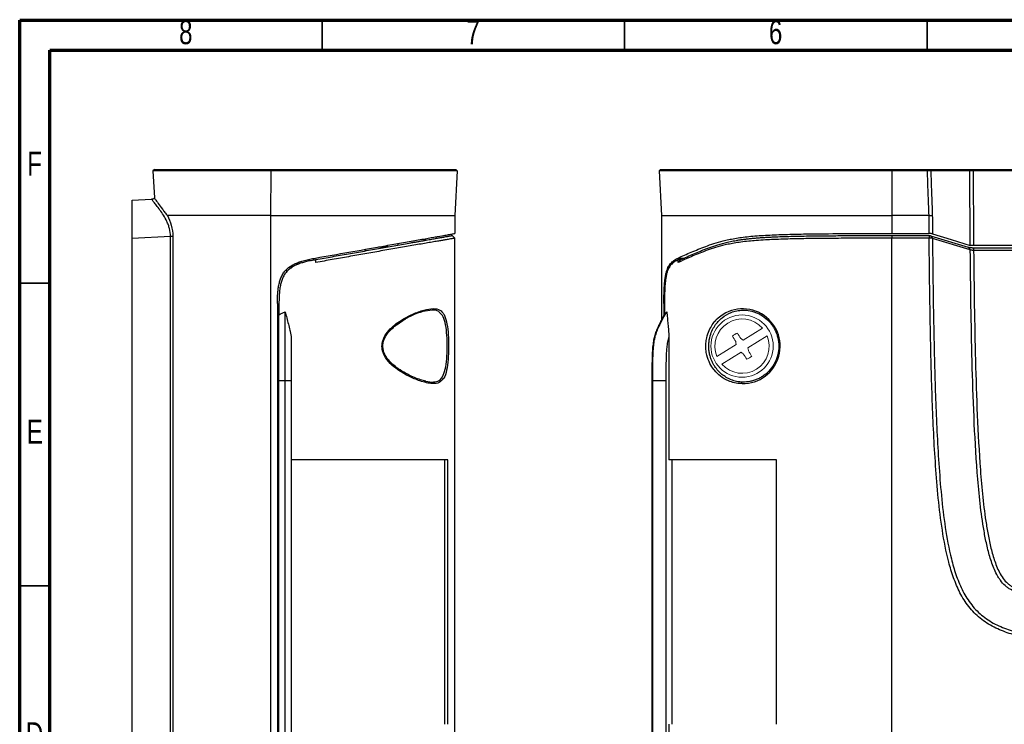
# Model space of a CAD drawing. Header units: millimetres. Extents: x 15 to 415, y 5 to 292.
# Tile 3 of 6: x 15 to 178, y 176 to 292. Entities that reach past the tile are written whole.
import ezdxf

# ---------------------------------------------------------------- set-up
doc = ezdxf.new("R2010")
doc.units = ezdxf.units.MM
doc.styles.add('SLDTEXTSTYLE0', font='TXT', dxfattribs={"width": 0.75})

msp = doc.modelspace()

# ---------------------------------------------------------------- linework, layer by layer
at = {"color": 7, "linetype": 'Continuous', "lineweight": 70}
for p, q in [((15, 5), (15, 292)), ((15, 292), (415, 292)), ((20, 10), (20, 287)), ((20, 287), (410, 287))]:
    msp.add_line(p, q, dxfattribs=at)
at = {"color": 7, "linetype": 'Continuous', "lineweight": 35}
for p, q in [((65, 287), (65, 292)), ((115, 287), (115, 292)), ((165, 287), (165, 292)), ((20, 248.5), (15, 248.5)), ((20, 198.5), (15, 198.5))]:
    msp.add_line(p, q, dxfattribs=at)
at = {"color": 7, "linetype": 'Continuous', "lineweight": 25}
for p, q in [((37.27, 267.33), (37.03, 267.09)), ((37.03, 267.09), (37.26, 262.63)), ((56.5, 267.09), (56.46, 259.71)), ((87.33, 267.09), (86.94, 259.71)), ((87.33, 267.09), (87.09, 267.33)), ((120.68, 267.09), (121.07, 259.71)), ((159.17, 267.09), (159.17, 267.33)), ((159.17, 267.33), (165.05, 267.33)), ((159.17, 267.09), (159.17, 259.71)), ((165.05, 267.09), (159.17, 267.09)), ((165.05, 267.09), (165.05, 267.33)), ((165.6, 267.1), (165.39, 267.33)), ((165.39, 267.33), (171.85, 267.33)), ((172.06, 267.1), (165.6, 267.1)), ((172.06, 267.1), (171.85, 267.33)), ((172.61, 267.33), (323.54, 267.33)), ((172.61, 267.1), (172.61, 267.33)), ((323.54, 267.1), (172.61, 267.1)), ((33.6, 262.25), (36.81, 262.42)), ((33.6, 255.91), (33.6, 262.25)), ((56.46, 259.71), (56.46, 135.25)), ((86.94, 259.71), (86.94, 256.73)), ((121.07, 259.71), (121.07, 242.33)), ((159.17, 259.71), (159.17, 256.73)), ((165.31, 259.71), (159.17, 259.71)), ((39.92, 256.24), (33.6, 255.91)), ((33.6, 139.05), (33.6, 255.91)), ((40.32, 256.24), (39.92, 256.24)), ((39.92, 138.72), (39.92, 256.24)), ((40.32, 256.24), (40.32, 138.72)), ((81.88, 255.58), (81.89, 255.84)), ((81.99, 255.86), (81.99, 255.6)), ((82.1, 255.62), (82.11, 255.88)), ((86.49, 256.4), (86.94, 255.95)), ((86.94, 139), (86.94, 255.95)), ((159.17, 256.73), (165.33, 256.73)), ((159.17, 256.4), (165.34, 256.4)), ((159.17, 256.4), (159.17, 255.95)), ((165.34, 255.95), (159.17, 255.95)), ((159.17, 139), (159.17, 255.95)), ((165.34, 256.4), (165.34, 255.95)), ((165.56, 256.37), (165.89, 255.93)), ((165.56, 256.37), (171.81, 254.47)), ((172.14, 254.03), (165.89, 255.93)), ((72.15, 253.87), (72.15, 254.13)), ((74.31, 254.51), (75.26, 254.52)), ((75.26, 254.52), (75.26, 254.67)), ((75.93, 254.53), (75.36, 254.52)), ((77.53, 255.07), (77.53, 254.82)), ((171.81, 254.47), (172.14, 254.03)), ((323.46, 254.72), (172.68, 254.72)), ((172.69, 254.38), (323.46, 254.38)), ((172.69, 254.38), (172.69, 253.94)), ((323.46, 253.94), (172.69, 253.94)), ((63.95, 251.94), (63.95, 252.42)), ((123.86, 251.94), (123.86, 252.42)), ((123.86, 251.94), (124.29, 252.42)), ((123.86, 252.42), (124.29, 252.42)), ((57.6, 245.17), (57.6, 149.79)), ((57.86, 245.17), (57.86, 243.31)), ((121.49, 245.17), (121.49, 243.13)), ((121.58, 245.17), (121.58, 243.31)), ((122.33, 239.7), (122.33, 219.32)), ((58.88, 232.4), (57.86, 232.4)), ((57.86, 162.55), (57.86, 232.4)), ((58.88, 162.55), (58.88, 232.4)), ((59.89, 232.4), (58.88, 232.4)), ((59.89, 232.4), (59.89, 162.55)), ((82.11, 232.31), (83.14, 232.18)), ((119.64, 232.4), (119.55, 232.4)), ((119.55, 162.55), (119.55, 232.4)), ((119.64, 162.55), (119.64, 232.4)), ((121.81, 232.4), (119.64, 232.4)), ((121.81, 232.4), (121.81, 162.55)), ((85.29, 175.64), (85.29, 219.32)), ((85.78, 175.64), (85.78, 219.32)), ((122.84, 175.64), (122.84, 219.32)), ((140.12, 175.64), (140.12, 219.32)), ((122.33, 175.64), (122.33, 155.26))]:
    msp.add_line(p, q, dxfattribs=at)
at = {"color": 8, "linetype": 'Continuous', "lineweight": 25}
msp.add_line((123.84, 252.67), (124.84, 252.67), dxfattribs=at)
at = {"color": 144, "linetype": 'Continuous', "lineweight": 18}
for p, q in [((59.13, 250.41), (59.13, 250.82)), ((61.26, 251.74), (60.59, 251.73)), ((134.58, 239.12), (137.76, 241.11)), ((135.39, 237.83), (138.57, 239.82)), ((130.25, 236.42), (133.43, 238.41)), ((131.06, 235.13), (134.24, 237.11))]:
    msp.add_line(p, q, dxfattribs=at)
at = {"color": 7, "linetype": 'Continuous', "lineweight": 25, "flags": 128}
for points in [[(56.47, 267.33), (56.49, 267.21), (56.5, 267.09)], [(120.92, 267.33), (120.8, 267.21), (120.68, 267.09)], [(165.88, 256.68), (168.96, 255.74), (172.13, 254.77)]]:
    msp.add_lwpolyline(points, dxfattribs=at)
at = {"color": 144, "linetype": 'Continuous', "lineweight": 18}
msp.add_circle((134.41, 238.12), 5.15, dxfattribs=at)
at = {"color": 8, "linetype": 'Continuous', "lineweight": 25}
msp.add_arc((134.53, 238.1), 6.18, 268.8807, 135.8957, dxfattribs=at)
at = {"color": 144, "linetype": 'Continuous', "lineweight": 18}
for centre, radius, start, end in [((134.41, 238.12), 4.49, 41.7408, 202.2164), ((134.41, 238.12), 4.49, 221.7408, 22.2164), ((134.41, 238.12), 2.29, 109.9387, 134.0184), ((201.06, 279.83), 79.13, 210.4235, 211.1814), ((67.67, 196.55), 79.13, 32.7758, 33.5337), ((85.68, 169.86), 84.78, 54.7751, 55.0883), ((217.13, 251.94), 84.78, 188.8689, 189.182), ((51.69, 224.3), 84.78, 8.8689, 9.182), ((183.14, 306.37), 84.78, 234.7751, 235.0883), ((201.15, 279.69), 79.13, 212.7758, 213.5337), ((134.41, 238.12), 2.29, 289.9387, 314.0184), ((67.76, 196.4), 79.13, 30.4235, 31.1814)]:
    msp.add_arc(centre, radius, start, end, dxfattribs=at)
at = {"color": 7, "linetype": 'Continuous', "lineweight": 25}
for points, knots in [([(56.5, 267.09), (56.22, 267.09), (55.49, 267.09), (54.17, 267.09), (52.4, 267.09), (50.04, 267.09), (47.32, 267.09), (44.8, 267.09), (42.62, 267.09), (40.61, 267.09), (38.98, 267.09), (37.96, 267.09), (37.52, 267.09), (37.27, 267.09), (37.13, 267.09), (37.05, 267.09), (37.03, 267.09), (37.03, 267.09), (37.03, 267.09)], [0, 0, 0, 0, 0.033274, 0.087079, 0.159275, 0.246959, 0.375029, 0.494968, 0.567702, 0.66584, 0.781648, 0.836884, 0.89079, 0.913041, 0.945406, 0.971635, 0.98991, 1, 1, 1, 1]), ([(37.27, 267.33), (37.27, 267.33), (37.27, 267.33), (37.28, 267.33), (37.3, 267.33), (37.33, 267.33), (37.36, 267.33), (37.41, 267.33), (37.48, 267.33), (37.61, 267.33), (37.82, 267.33), (38.09, 267.33), (38.34, 267.33), (38.74, 267.33), (39.5, 267.33), (40.63, 267.33), (41.67, 267.33), (42.48, 267.33), (43.38, 267.33), (44.99, 267.33), (47.4, 267.33), (50.38, 267.33), (52.91, 267.33), (54.69, 267.33), (55.58, 267.33), (56.03, 267.33), (56.25, 267.33), (56.38, 267.33), (56.44, 267.33), (56.47, 267.33)], [0, 0, 0, 0, 0.010623, 0.021169, 0.031645, 0.042063, 0.052431, 0.062759, 0.078434, 0.09408, 0.125656, 0.157027, 0.17266, 0.1883, 0.251188, 0.322525, 0.376196, 0.407645, 0.438933, 0.501224, 0.625705, 0.750746, 0.875419, 0.937704, 0.968849, 0.984424, 0.992212, 0.996106, 1, 1, 1, 1]), ([(56.47, 267.33), (56.75, 267.33), (57.29, 267.33), (58.39, 267.33), (60.3, 267.33), (63.02, 267.33), (66.28, 267.33), (68.99, 267.33), (71.14, 267.33), (72.47, 267.33), (73.54, 267.33), (74.33, 267.33), (75.12, 267.33), (75.81, 267.33), (76.59, 267.33), (77.36, 267.33), (78.2, 267.33), (78.95, 267.33), (79.68, 267.33), (80.4, 267.33), (81.1, 267.33), (81.77, 267.33), (82.3, 267.33), (82.7, 267.33), (82.99, 267.33), (83.27, 267.33), (83.53, 267.33), (83.79, 267.33), (84.03, 267.33), (84.25, 267.33), (84.45, 267.33), (84.65, 267.33), (84.84, 267.33), (85.02, 267.33), (85.18, 267.33), (85.33, 267.33), (85.51, 267.33), (85.71, 267.33), (85.9, 267.33), (86.04, 267.33), (86.15, 267.33), (86.31, 267.33), (86.45, 267.33), (86.58, 267.33), (86.66, 267.33), (86.73, 267.33), (86.81, 267.33), (86.89, 267.33), (86.96, 267.33), (87.03, 267.33), (87.07, 267.33), (87.09, 267.33), (87.09, 267.33), (87.09, 267.33)], [0, 0, 0, 0, 0.015618, 0.031235, 0.06247, 0.124938, 0.187408, 0.24989, 0.281145, 0.312418, 0.328064, 0.343699, 0.359318, 0.37492, 0.385312, 0.406079, 0.421644, 0.437209, 0.452787, 0.468401, 0.484085, 0.49988, 0.515606, 0.523421, 0.531215, 0.538995, 0.546773, 0.554558, 0.562362, 0.570195, 0.578069, 0.584403, 0.593898, 0.601761, 0.60959, 0.617394, 0.62518, 0.640722, 0.656254, 0.668688, 0.678023, 0.687369, 0.718609, 0.734272, 0.749923, 0.765563, 0.781197, 0.812453, 0.843703, 0.874954, 0.937467, 0.968731, 1, 1, 1, 1]), ([(87.33, 267.09), (87.33, 267.09), (87.32, 267.09), (87.29, 267.09), (87.26, 267.09), (87.2, 267.09), (87.17, 267.09), (87.09, 267.09), (87.04, 267.09), (86.9, 267.09), (86.79, 267.09), (86.53, 267.09), (86.39, 267.09), (86.07, 267.09), (85.9, 267.09), (85.52, 267.09), (85.31, 267.09), (84.63, 267.09), (84.09, 267.09), (82.78, 267.09), (82.01, 267.09), (80.55, 267.09), (80.01, 267.09), (78.79, 267.09), (78.11, 267.09), (76.54, 267.09), (75.66, 267.09), (73.55, 267.09), (72.34, 267.09), (70.12, 267.09), (69.31, 267.09), (67.5, 267.09), (66.5, 267.09), (64.25, 267.09), (63, 267.09), (60.12, 267.09), (58.5, 267.09), (56.59, 267.09), (56.56, 267.09), (56.53, 267.09), (56.5, 267.09)], [0, 0, 0, 0, 0.03125, 0.03125, 0.0625, 0.0625, 0.09375, 0.09375, 0.125, 0.125, 0.1875, 0.1875, 0.25, 0.25, 0.3125, 0.3125, 0.375, 0.375, 0.5, 0.5, 0.625, 0.625, 0.6875, 0.6875, 0.75, 0.75, 0.8125, 0.8125, 0.875, 0.875, 0.90625, 0.90625, 0.9375, 0.9375, 0.96875, 0.96875, 1, 1, 1, 1.000533, 1.000533, 1.000533, 1.000533]), ([(159.17, 267.09), (157.49, 267.09), (156.04, 267.09), (153.48, 267.09), (152.36, 267.09), (150.34, 267.09), (149.45, 267.09), (147.81, 267.09), (147.08, 267.09), (145.05, 267.09), (143.93, 267.09), (141.97, 267.09), (141.13, 267.09), (139.62, 267.09), (138.95, 267.09), (137.72, 267.09), (137.17, 267.09), (135.62, 267.09), (134.74, 267.09), (133.1, 267.09), (132.34, 267.09), (131.21, 267.09), (130.83, 267.09), (130.05, 267.09), (129.65, 267.09), (128.8, 267.09), (128.35, 267.09), (127.36, 267.09), (126.82, 267.09), (125.88, 267.09), (125.55, 267.09), (124.82, 267.09), (124.43, 267.09), (123.56, 267.09), (123.08, 267.09), (122, 267.09), (121.4, 267.09), (120.71, 267.09), (120.7, 267.09), (120.69, 267.09), (120.68, 267.09)], [0, 0, 0, 0, 0.03125, 0.03125, 0.0625, 0.0625, 0.09375, 0.09375, 0.125, 0.125, 0.1875, 0.1875, 0.25, 0.25, 0.3125, 0.3125, 0.375, 0.375, 0.5, 0.5, 0.625, 0.625, 0.6875, 0.6875, 0.75, 0.75, 0.8125, 0.8125, 0.875, 0.875, 0.90625, 0.90625, 0.9375, 0.9375, 0.96875, 0.96875, 1, 1, 1, 1.000533, 1.000533, 1.000533, 1.000533]), ([(120.92, 267.33), (121.02, 267.33), (121.22, 267.33), (121.62, 267.33), (122.33, 267.33), (123.35, 267.33), (124.6, 267.33), (125.68, 267.33), (126.57, 267.33), (127.15, 267.33), (127.63, 267.33), (127.99, 267.33), (128.37, 267.33), (128.71, 267.33), (129.11, 267.33), (129.51, 267.33), (129.99, 267.33), (130.44, 267.33), (130.91, 267.33), (131.4, 267.33), (131.94, 267.33), (132.5, 267.33), (133.01, 267.33), (133.43, 267.33), (133.76, 267.33), (134.09, 267.33), (134.44, 267.33), (134.79, 267.33), (135.16, 267.33), (135.53, 267.33), (135.89, 267.33), (136.29, 267.33), (136.69, 267.33), (137.12, 267.33), (137.53, 267.33), (137.94, 267.33), (138.49, 267.33), (139.19, 267.33), (139.97, 267.33), (140.65, 267.33), (141.22, 267.33), (142.14, 267.33), (143.18, 267.33), (144.34, 267.33), (145.21, 267.33), (146.08, 267.33), (147.24, 267.33), (148.69, 267.33), (150.44, 267.33), (152.77, 267.33), (155.1, 267.33), (157.43, 267.33), (158.59, 267.33), (159.17, 267.33)], [0, 0, 0, 0, 0.015618, 0.031235, 0.06247, 0.124938, 0.187408, 0.24989, 0.281145, 0.312418, 0.328064, 0.343699, 0.359318, 0.37492, 0.385312, 0.406079, 0.421644, 0.437209, 0.452787, 0.468401, 0.484085, 0.49988, 0.515606, 0.523421, 0.531215, 0.538995, 0.546773, 0.554558, 0.562362, 0.570195, 0.578069, 0.584403, 0.593898, 0.601761, 0.60959, 0.617394, 0.62518, 0.640722, 0.656254, 0.668688, 0.678023, 0.687369, 0.718609, 0.734272, 0.749923, 0.765563, 0.781197, 0.812453, 0.843703, 0.874954, 0.937467, 0.968731, 1, 1, 1, 1]), ([(165.05, 267.33), (165.06, 267.33), (165.07, 267.33), (165.08, 267.33), (165.11, 267.33), (165.13, 267.33), (165.16, 267.33), (165.18, 267.33), (165.21, 267.33), (165.23, 267.33), (165.25, 267.33), (165.27, 267.33), (165.3, 267.33), (165.31, 267.33), (165.33, 267.33), (165.35, 267.33), (165.37, 267.33), (165.38, 267.33), (165.39, 267.33), (165.39, 267.33), (165.39, 267.33)], [0, 0, 0, 0, 0.031486, 0.062812, 0.125119, 0.19607, 0.249325, 0.320713, 0.374699, 0.446291, 0.499711, 0.570884, 0.624438, 0.696352, 0.750104, 0.821369, 0.874738, 0.937152, 0.968506, 1, 1, 1, 1]), ([(165.6, 267.1), (165.59, 267.1), (165.57, 267.1), (165.53, 267.1), (165.47, 267.1), (165.37, 267.09), (165.24, 267.09), (165.14, 267.09), (165.08, 267.09), (165.05, 267.09)], [0, 0, 0, 0, 0.112967, 0.196356, 0.250146, 0.500214, 0.750335, 0.877455, 1, 1, 1, 1]), ([(165.31, 259.71), (165.27, 260.97), (165.22, 262.24), (165.18, 263.51), (165.13, 264.7), (165.09, 265.89), (165.05, 267.09)], [0, 0, 0, 0, 0.003804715, 0.003804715, 0.003804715, 0.007393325, 0.007393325, 0.007393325, 0.007393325]), ([(165.6, 267.1), (165.64, 265.91), (165.68, 264.73), (165.73, 263.54), (165.77, 262.27), (165.82, 261), (165.86, 259.73)], [0.000228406, 0.000228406, 0.000228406, 0.000228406, 0.003794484, 0.003794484, 0.003794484, 0.00761497, 0.00761497, 0.00761497, 0.00761497]), ([(171.85, 267.33), (171.85, 267.33), (171.86, 267.33), (171.86, 267.33), (171.87, 267.33), (171.88, 267.33), (171.89, 267.33), (171.9, 267.33), (171.91, 267.33), (171.92, 267.33), (171.94, 267.33), (171.95, 267.33), (171.96, 267.33), (171.97, 267.33), (171.98, 267.33), (171.99, 267.33), (172, 267.33), (172.01, 267.33), (172.03, 267.33), (172.04, 267.33), (172.05, 267.33), (172.06, 267.33), (172.08, 267.33), (172.09, 267.33), (172.1, 267.33), (172.12, 267.33), (172.13, 267.33), (172.14, 267.33), (172.16, 267.33), (172.17, 267.33), (172.19, 267.33), (172.2, 267.33), (172.22, 267.33), (172.23, 267.33), (172.24, 267.33), (172.26, 267.33), (172.27, 267.33), (172.29, 267.33), (172.31, 267.33), (172.32, 267.33), (172.34, 267.33), (172.35, 267.33), (172.37, 267.33), (172.38, 267.33), (172.4, 267.33), (172.42, 267.33), (172.43, 267.33), (172.45, 267.33), (172.46, 267.33), (172.48, 267.33), (172.5, 267.33), (172.51, 267.33), (172.53, 267.33), (172.55, 267.33), (172.57, 267.33), (172.58, 267.33), (172.6, 267.33), (172.6, 267.33), (172.61, 267.33)], [0, 0, 0, 0, 0.015765, 0.031491, 0.044046, 0.062841, 0.087842, 0.102818, 0.125256, 0.141524, 0.165918, 0.178115, 0.196416, 0.217784, 0.230618, 0.249894, 0.266237, 0.29081, 0.303133, 0.321664, 0.343268, 0.356206, 0.375565, 0.391911, 0.416385, 0.428606, 0.446923, 0.468276, 0.481084, 0.500295, 0.516562, 0.540982, 0.553206, 0.571563, 0.593021, 0.605923, 0.625319, 0.641788, 0.666481, 0.67879, 0.697205, 0.718636, 0.73147, 0.750687, 0.766929, 0.791268, 0.80343, 0.821669, 0.842949, 0.855721, 0.87489, 0.899771, 0.914723, 0.937196, 0.949708, 0.968518, 0.984237, 1, 1, 1, 1]), ([(172.13, 254.77), (172.1, 258.04), (172.08, 261.67), (172.06, 266.23), (172.06, 266.66), (172.06, 267.1)], [0.02803781, 0.02803781, 0.02803781, 0.02803781, 0.05913285, 0.05913285, 0.06234504, 0.06234504, 0.06234504, 0.06234504]), ([(172.61, 267.1), (172.58, 267.1), (172.53, 267.1), (172.45, 267.1), (172.39, 267.1), (172.34, 267.1), (172.26, 267.1), (172.15, 267.1), (172.09, 267.1), (172.06, 267.1)], [0, 0, 0, 0, 0.1261459, 0.2392537, 0.3393182, 0.4263348, 0.5002993, 0.7610042, 1, 1, 1, 1]), ([(172.61, 267.1), (172.62, 265.08), (172.63, 263.05), (172.64, 261.03), (172.65, 258.92), (172.67, 256.82), (172.68, 254.72)], [0.00022871, 0.00022871, 0.00022871, 0.00022871, 0.00630346, 0.00630346, 0.00630346, 0.01261118, 0.01261118, 0.01261118, 0.01261118]), ([(37.27, 262.44), (37.19, 262.44), (37.1, 262.43), (36.95, 262.42), (36.88, 262.42), (36.81, 262.42)], [0, 0, 0, 0, 0.5, 0.5, 1, 1, 1, 1]), ([(39.92, 256.24), (39.92, 256.68), (39.86, 257.11), (39.71, 257.74), (39.65, 257.94), (39.5, 258.34), (39.42, 258.53), (39.17, 259.08), (38.97, 259.42), (38.57, 260.05), (38.37, 260.34), (37.98, 260.88), (37.79, 261.13), (37.45, 261.56), (37.29, 261.75), (37.11, 261.99), (37.05, 262.07), (36.96, 262.19), (36.92, 262.24), (36.86, 262.33), (36.84, 262.36), (36.81, 262.41), (36.81, 262.42), (36.81, 262.42)], [0, 0, 0, 0, 0.125, 0.125, 0.1875, 0.1875, 0.25, 0.25, 0.375, 0.375, 0.5, 0.5, 0.625, 0.625, 0.75, 0.75, 0.8125, 0.8125, 0.875, 0.875, 0.9375, 0.9375, 1, 1, 1, 1]), ([(37.26, 262.63), (37.26, 262.62), (37.27, 262.59), (37.33, 262.49), (37.38, 262.42), (37.49, 262.26), (37.56, 262.17), (37.72, 261.95), (37.81, 261.82), (38.11, 261.42), (38.34, 261.1), (38.72, 260.59), (38.85, 260.41), (39.06, 260.13), (39.12, 260.04), (39.23, 259.9), (39.27, 259.85), (39.32, 259.79), (39.34, 259.77), (39.37, 259.74), (39.38, 259.73), (39.4, 259.72), (39.41, 259.71), (39.42, 259.71)], [0, 0, 0, 0, 0.125, 0.125, 0.25, 0.25, 0.375, 0.375, 0.5, 0.5, 0.75, 0.75, 0.875, 0.875, 0.9375, 0.9375, 0.96875, 0.96875, 0.984375, 0.984375, 0.992188, 0.992188, 1, 1, 1, 1]), ([(39.42, 259.71), (39.67, 259.21), (39.9, 258.67), (40.23, 257.49), (40.32, 256.87), (40.32, 256.24)], [0, 0, 0, 0, 0.5, 0.5, 1, 1, 1, 1]), ([(56.46, 259.71), (54.91, 259.71), (53.37, 259.71), (51.08, 259.71), (50.32, 259.71), (48.82, 259.71), (48.07, 259.71), (46.6, 259.71), (45.88, 259.71), (44.45, 259.71), (43.76, 259.71), (42.4, 259.71), (41.73, 259.71), (40.5, 259.71), (39.93, 259.71), (39.42, 259.71)], [0, 0, 0, 0, 0.25, 0.25, 0.375, 0.375, 0.5, 0.5, 0.625, 0.625, 0.75, 0.75, 0.875, 0.875, 1, 1, 1, 1]), ([(56.46, 259.71), (58.37, 259.71), (59.99, 259.71), (62.86, 259.71), (64.12, 259.71), (66.36, 259.71), (67.36, 259.71), (69.16, 259.71), (69.97, 259.71), (71.45, 259.71), (72.12, 259.71), (73.35, 259.71), (73.92, 259.71), (75.48, 259.71), (76.37, 259.71), (77.92, 259.71), (78.59, 259.71), (79.79, 259.71), (80.32, 259.71), (81.27, 259.71), (81.7, 259.71), (82.47, 259.71), (82.81, 259.71), (83.77, 259.71), (84.29, 259.71), (84.95, 259.71), (85.15, 259.71), (85.53, 259.71), (85.7, 259.71), (86.01, 259.71), (86.15, 259.71), (86.34, 259.71), (86.4, 259.71), (86.51, 259.71), (86.56, 259.71), (86.66, 259.71), (86.7, 259.71), (86.78, 259.71), (86.82, 259.71), (86.87, 259.71), (86.9, 259.71), (86.93, 259.71), (86.94, 259.71), (86.94, 259.71)], [0, 0, 0, 0, 0.03125, 0.03125, 0.0625, 0.0625, 0.09375, 0.09375, 0.125, 0.125, 0.15625, 0.15625, 0.1875, 0.1875, 0.25, 0.25, 0.3125, 0.3125, 0.375, 0.375, 0.4375, 0.4375, 0.5, 0.5, 0.625, 0.625, 0.6875, 0.6875, 0.75, 0.75, 0.8125, 0.8125, 0.84375, 0.84375, 0.875, 0.875, 0.90625, 0.90625, 0.9375, 0.9375, 0.96875, 0.96875, 1, 1, 1, 1]), ([(121.07, 259.71), (121.77, 259.71), (122.37, 259.71), (123.44, 259.71), (123.92, 259.71), (124.79, 259.71), (125.18, 259.71), (125.91, 259.71), (126.24, 259.71), (126.86, 259.71), (127.15, 259.71), (127.7, 259.71), (127.96, 259.71), (128.7, 259.71), (129.15, 259.71), (129.99, 259.71), (130.38, 259.71), (131.15, 259.71), (131.52, 259.71), (132.26, 259.71), (132.63, 259.71), (133.38, 259.71), (133.76, 259.71), (134.95, 259.71), (135.8, 259.71), (137.31, 259.71), (137.85, 259.71), (139.05, 259.71), (139.71, 259.71), (141.2, 259.71), (142.03, 259.71), (143.49, 259.71), (144.01, 259.71), (145.15, 259.71), (145.76, 259.71), (147.1, 259.71), (147.84, 259.71), (149.46, 259.71), (150.36, 259.71), (152.37, 259.71), (153.49, 259.71), (156.05, 259.71), (157.49, 259.71), (159.17, 259.71)], [0, 0, 0, 0, 0.03125, 0.03125, 0.0625, 0.0625, 0.09375, 0.09375, 0.125, 0.125, 0.15625, 0.15625, 0.1875, 0.1875, 0.25, 0.25, 0.3125, 0.3125, 0.375, 0.375, 0.4375, 0.4375, 0.5, 0.5, 0.625, 0.625, 0.6875, 0.6875, 0.75, 0.75, 0.8125, 0.8125, 0.84375, 0.84375, 0.875, 0.875, 0.90625, 0.90625, 0.9375, 0.9375, 0.96875, 0.96875, 1, 1, 1, 1]), ([(165.31, 259.71), (165.43, 259.71), (165.54, 259.71), (165.73, 259.72), (165.81, 259.73), (165.86, 259.73)], [0, 0, 0, 0, 0.5, 0.5, 1, 1, 1, 1]), ([(165.33, 256.73), (165.33, 257.23), (165.33, 257.72), (165.32, 258.22), (165.32, 258.72), (165.32, 259.21), (165.31, 259.71)], [0, 0, 0, 0, 0.001485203, 0.001485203, 0.001485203, 0.002975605, 0.002975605, 0.002975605, 0.002975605]), ([(63.9, 252.67), (65.75, 253), (67.58, 253.32), (71.24, 253.96), (73.05, 254.28), (75.73, 254.76), (76.61, 254.91), (78.34, 255.22), (79.18, 255.37), (80.4, 255.58), (80.8, 255.65), (81.56, 255.79), (81.93, 255.85), (82.62, 255.97), (82.95, 256.03), (83.56, 256.14), (83.84, 256.19), (84.59, 256.32), (84.98, 256.39), (85.44, 256.47), (85.57, 256.49), (85.81, 256.53), (85.91, 256.55), (86.18, 256.6), (86.31, 256.62), (86.52, 256.66), (86.6, 256.67), (86.79, 256.71), (86.85, 256.72), (86.93, 256.73), (86.94, 256.73), (86.94, 256.73)], [0, 0, 0, 0, 0.125, 0.125, 0.25, 0.25, 0.3125, 0.3125, 0.375, 0.375, 0.40625, 0.40625, 0.4375, 0.4375, 0.46875, 0.46875, 0.5, 0.5, 0.5625, 0.5625, 0.59375, 0.59375, 0.625, 0.625, 0.6875, 0.6875, 0.75, 0.75, 0.875, 0.875, 1, 1, 1, 1]), ([(63.95, 252.42), (64.41, 252.5), (65.31, 252.66), (67.11, 252.98), (69.33, 253.37), (71.56, 253.76), (73.32, 254.07), (74.63, 254.3), (75.92, 254.53), (77.2, 254.76), (78.46, 254.98), (79.48, 255.16), (80.27, 255.3), (80.85, 255.4), (81.41, 255.5), (81.94, 255.59), (82.44, 255.68), (82.9, 255.76), (83.33, 255.84), (83.72, 255.91), (84.07, 255.97), (84.38, 256.02), (84.65, 256.07), (84.89, 256.11), (85.1, 256.15), (85.34, 256.19), (85.58, 256.24), (85.81, 256.28), (85.98, 256.31), (86.11, 256.33), (86.22, 256.35), (86.3, 256.36), (86.38, 256.38), (86.44, 256.39), (86.47, 256.39), (86.49, 256.4), (86.49, 256.4), (86.49, 256.4)], [0, 0, 0, 0, 0.031961, 0.062087, 0.124164, 0.186163, 0.217131, 0.248081, 0.279019, 0.309966, 0.340961, 0.372093, 0.387764, 0.403518, 0.419199, 0.434805, 0.450379, 0.465973, 0.481656, 0.497464, 0.513186, 0.52883, 0.544455, 0.560102, 0.575801, 0.591558, 0.622995, 0.654377, 0.685768, 0.717192, 0.748636, 0.780063, 0.811482, 0.874314, 0.937151, 0.967698, 1, 1, 1, 1]), ([(86.94, 255.95), (86.94, 255.95), (86.94, 255.95), (86.92, 255.95), (86.88, 255.94), (86.81, 255.93), (86.67, 255.91), (86.44, 255.87), (86.11, 255.81), (85.7, 255.74), (85.29, 255.67), (84.76, 255.58), (84.06, 255.46), (83.21, 255.31), (82.19, 255.14), (81.07, 254.94), (79.46, 254.67), (77.34, 254.3), (74.72, 253.84), (72.06, 253.37), (69.37, 252.9), (67.13, 252.5), (65.32, 252.18), (64.41, 252.02), (63.95, 251.94)], [0, 0, 0, 0, 0.0448645, 0.0863378, 0.1246754, 0.1922203, 0.2495224, 0.3121333, 0.3748895, 0.4091228, 0.4382378, 0.4725423, 0.5020341, 0.5351101, 0.5660395, 0.5978493, 0.6295634, 0.6918498, 0.7535914, 0.8151991, 0.8767954, 0.9384112, 0.9685068, 1, 1, 1, 1]), ([(123.84, 252.67), (124.54, 253), (125.26, 253.32), (126.76, 253.96), (127.54, 254.28), (128.82, 254.76), (129.27, 254.91), (130.22, 255.22), (130.73, 255.37), (131.58, 255.58), (131.88, 255.65), (132.51, 255.79), (132.85, 255.85), (133.55, 255.97), (133.92, 256.03), (134.7, 256.14), (135.12, 256.19), (136.42, 256.32), (137.33, 256.39), (138.76, 256.47), (139.24, 256.49), (140.22, 256.53), (140.71, 256.55), (142.18, 256.6), (143.18, 256.62), (145.17, 256.66), (146.17, 256.67), (149.17, 256.71), (151.17, 256.72), (155.17, 256.73), (157.17, 256.73), (159.17, 256.73)], [0, 0, 0, 0, 0.125, 0.125, 0.25, 0.25, 0.3125, 0.3125, 0.375, 0.375, 0.40625, 0.40625, 0.4375, 0.4375, 0.46875, 0.46875, 0.5, 0.5, 0.5625, 0.5625, 0.59375, 0.59375, 0.625, 0.625, 0.6875, 0.6875, 0.75, 0.75, 0.875, 0.875, 1, 1, 1, 1]), ([(159.17, 255.95), (158.46, 255.95), (157.08, 255.95), (155.08, 255.95), (152.73, 255.94), (150.12, 255.93), (147.13, 255.91), (144.22, 255.87), (141.68, 255.81), (139.71, 255.74), (138.21, 255.67), (136.81, 255.58), (135.44, 255.46), (134.21, 255.31), (133.07, 255.14), (132.08, 254.94), (130.9, 254.67), (129.64, 254.3), (128.32, 253.84), (127.12, 253.37), (125.99, 252.9), (125.09, 252.5), (124.38, 252.18), (124.03, 252.02), (123.86, 251.94)], [0, 0, 0, 0, 0.0448645, 0.0863378, 0.1246754, 0.1922203, 0.2495224, 0.3121333, 0.3748895, 0.4091228, 0.4382378, 0.4725423, 0.5020341, 0.5351101, 0.5660395, 0.5978493, 0.6295634, 0.6918498, 0.7535914, 0.8151991, 0.8767954, 0.9384112, 0.9685068, 1, 1, 1, 1]), ([(124.29, 252.42), (124.47, 252.5), (124.82, 252.66), (125.52, 252.98), (126.41, 253.37), (127.35, 253.76), (128.14, 254.07), (128.75, 254.3), (129.39, 254.53), (130.06, 254.76), (130.79, 254.98), (131.45, 255.16), (132.02, 255.3), (132.47, 255.4), (132.95, 255.5), (133.46, 255.59), (133.99, 255.68), (134.56, 255.76), (135.16, 255.84), (135.79, 255.91), (136.44, 255.97), (137.12, 256.02), (137.8, 256.07), (138.5, 256.11), (139.21, 256.15), (140.18, 256.19), (141.39, 256.24), (142.86, 256.28), (144.33, 256.31), (145.81, 256.33), (147.29, 256.35), (148.78, 256.36), (150.76, 256.38), (153.23, 256.39), (155.69, 256.39), (157.67, 256.4), (158.67, 256.4), (159.17, 256.4)], [0, 0, 0, 0, 0.031961, 0.062087, 0.124164, 0.186163, 0.217131, 0.248081, 0.279019, 0.309966, 0.340961, 0.372093, 0.387764, 0.403518, 0.419199, 0.434805, 0.450379, 0.465973, 0.481656, 0.497464, 0.513186, 0.52883, 0.544455, 0.560102, 0.575801, 0.591558, 0.622995, 0.654377, 0.685768, 0.717192, 0.748636, 0.780063, 0.811482, 0.874314, 0.937151, 0.967698, 1, 1, 1, 1]), ([(165.88, 256.68), (165.83, 256.69), (165.75, 256.71), (165.56, 256.73), (165.45, 256.73), (165.33, 256.73)], [0, 0, 0, 0, 0.5, 0.5, 1, 1, 1, 1]), ([(165.34, 256.4), (165.35, 256.4), (165.36, 256.4), (165.38, 256.39), (165.41, 256.39), (165.44, 256.39), (165.47, 256.39), (165.5, 256.39), (165.52, 256.38), (165.55, 256.38), (165.56, 256.37), (165.56, 256.37)], [0, 0, 0, 0, 0.050329, 0.125186, 0.249368, 0.392692, 0.499728, 0.64234, 0.750101, 0.874741, 1, 1, 1, 1]), ([(194.73, 188.96), (192.92, 188.96), (191.11, 188.99), (187.5, 189.15), (185.7, 189.29), (183, 189.64), (182.11, 189.79), (180.32, 190.16), (179.44, 190.38), (178.14, 190.8), (177.72, 190.95), (176.87, 191.29), (176.46, 191.48), (175.65, 191.89), (175.25, 192.12), (174.49, 192.61), (174.12, 192.88), (173.07, 193.73), (172.44, 194.37), (171.6, 195.45), (171.34, 195.82), (170.86, 196.58), (170.64, 196.98), (170.02, 198.17), (169.68, 199), (169.22, 200.28), (169.08, 200.71), (168.81, 201.57), (168.69, 202), (168.12, 204.17), (167.79, 205.93), (167.24, 209.46), (167.03, 211.23), (166.67, 214.79), (166.53, 216.57), (166.28, 220.15), (166.17, 221.93), (165.91, 227.3), (165.78, 230.88), (165.59, 238.04), (165.52, 241.63), (165.41, 248.79), (165.37, 252.37), (165.34, 255.95)], [0, 0, 0, 0, 0.0625, 0.0625, 0.125, 0.125, 0.15625, 0.15625, 0.1875, 0.1875, 0.203125, 0.203125, 0.21875, 0.21875, 0.234375, 0.234375, 0.25, 0.25, 0.28125, 0.28125, 0.296875, 0.296875, 0.3125, 0.3125, 0.34375, 0.34375, 0.359375, 0.359375, 0.375, 0.375, 0.4375, 0.4375, 0.5, 0.5, 0.5625, 0.5625, 0.625, 0.625, 0.75, 0.75, 0.875, 0.875, 1, 1, 1, 1]), ([(165.89, 255.93), (165.88, 255.94), (165.86, 255.94), (165.83, 255.94), (165.78, 255.94), (165.73, 255.95), (165.64, 255.95), (165.51, 255.95), (165.4, 255.95), (165.34, 255.95)], [0, 0, 0, 0, 0.086493, 0.169543, 0.249149, 0.376601, 0.499496, 0.753153, 1, 1, 1, 1]), ([(165.89, 255.93), (165.92, 252.39), (165.96, 248.84), (166.07, 241.75), (166.14, 238.21), (166.33, 231.12), (166.45, 227.58), (166.71, 222.26), (166.81, 220.49), (167.05, 216.96), (167.19, 215.19), (167.53, 211.67), (167.74, 209.91), (168.26, 206.42), (168.58, 204.68), (169.23, 202.1), (169.47, 201.24), (170.05, 199.54), (170.39, 198.72), (171.17, 197.12), (171.62, 196.35), (172.7, 194.91), (173.31, 194.26), (174.34, 193.4), (174.7, 193.13), (175.45, 192.64), (175.84, 192.41), (176.64, 192), (177.05, 191.81), (177.89, 191.47), (178.31, 191.32), (179.59, 190.91), (180.47, 190.69), (182.23, 190.32), (183.12, 190.18), (185.79, 189.83), (187.57, 189.7), (191.15, 189.54), (192.94, 189.51), (194.73, 189.51)], [0, 0, 0, 0, 0.125, 0.125, 0.25, 0.25, 0.375, 0.375, 0.4375, 0.4375, 0.5, 0.5, 0.5625, 0.5625, 0.625, 0.625, 0.65625, 0.65625, 0.6875, 0.6875, 0.71875, 0.71875, 0.75, 0.75, 0.765625, 0.765625, 0.78125, 0.78125, 0.796875, 0.796875, 0.8125, 0.8125, 0.84375, 0.84375, 0.875, 0.875, 0.9375, 0.9375, 1, 1, 1, 1]), ([(171.81, 254.47), (171.82, 254.47), (171.85, 254.46), (171.9, 254.45), (171.97, 254.43), (172.07, 254.42), (172.18, 254.4), (172.3, 254.39), (172.43, 254.39), (172.54, 254.38), (172.62, 254.38), (172.67, 254.38), (172.69, 254.38)], [0, 0, 0, 0, 0.062571, 0.125313, 0.249941, 0.375596, 0.500301, 0.625256, 0.75065, 0.874836, 0.937285, 1, 1, 1, 1]), ([(172.68, 254.72), (172.57, 254.72), (172.46, 254.72), (172.27, 254.74), (172.19, 254.76), (172.13, 254.77)], [0, 0, 0, 0, 0.5, 0.5, 1, 1, 1, 1]), ([(194.73, 195.74), (193.19, 195.74), (191.66, 195.76), (188.59, 195.88), (187.06, 195.98), (184.77, 196.24), (184.01, 196.35), (182.87, 196.55), (182.5, 196.63), (181.74, 196.8), (181.36, 196.9), (180.62, 197.12), (180.25, 197.24), (179.53, 197.53), (179.18, 197.69), (178.67, 197.98), (178.5, 198.09), (178.18, 198.31), (178.03, 198.43), (177.59, 198.82), (177.34, 199.11), (176.99, 199.58), (176.89, 199.74), (176.68, 200.07), (176.59, 200.24), (176.32, 200.75), (176.16, 201.1), (175.73, 202.17), (175.49, 202.9), (175.07, 204.39), (174.89, 205.14), (174.57, 206.64), (174.44, 207.39), (174.06, 209.66), (173.87, 211.17), (173.54, 214.21), (173.4, 215.74), (173.05, 220.32), (172.88, 223.38), (172.62, 229.51), (172.52, 232.58), (172.28, 241.77), (172.2, 247.9), (172.14, 254.03)], [0, 0, 0, 0, 0.0625, 0.0625, 0.125, 0.125, 0.15625, 0.15625, 0.171875, 0.171875, 0.1875, 0.1875, 0.203125, 0.203125, 0.21875, 0.21875, 0.226562, 0.226562, 0.234375, 0.234375, 0.25, 0.25, 0.257812, 0.257812, 0.265625, 0.265625, 0.28125, 0.28125, 0.3125, 0.3125, 0.34375, 0.34375, 0.375, 0.375, 0.4375, 0.4375, 0.5, 0.5, 0.625, 0.625, 0.75, 0.75, 1, 1, 1, 1]), ([(172.69, 253.94), (172.67, 253.94), (172.64, 253.94), (172.58, 253.94), (172.49, 253.95), (172.37, 253.96), (172.26, 253.99), (172.18, 254.01), (172.16, 254.02), (172.14, 254.03)], [0, 0, 0, 0, 0.0821022, 0.1647391, 0.2479583, 0.4972054, 0.7478515, 0.8696262, 1, 1, 1, 1]), ([(172.69, 253.94), (172.75, 247.89), (172.83, 241.84), (173.06, 232.77), (173.16, 229.74), (173.42, 223.7), (173.58, 220.67), (173.92, 216.15), (174.05, 214.64), (174.37, 211.64), (174.55, 210.14), (174.91, 207.91), (175.04, 207.16), (175.33, 205.68), (175.5, 204.94), (175.89, 203.47), (176.11, 202.74), (176.52, 201.67), (176.67, 201.32), (176.99, 200.64), (177.18, 200.3), (177.6, 199.66), (177.84, 199.36), (178.25, 198.96), (178.4, 198.84), (178.71, 198.61), (178.87, 198.5), (179.37, 198.21), (179.72, 198.05), (180.43, 197.76), (180.79, 197.64), (181.53, 197.42), (181.9, 197.33), (182.65, 197.16), (183.02, 197.08), (184.14, 196.88), (184.9, 196.78), (187.15, 196.53), (188.67, 196.43), (191.7, 196.31), (193.21, 196.29), (194.73, 196.29)], [0, 0, 0, 0, 0.25, 0.25, 0.375, 0.375, 0.5, 0.5, 0.5625, 0.5625, 0.625, 0.625, 0.65625, 0.65625, 0.6875, 0.6875, 0.71875, 0.71875, 0.734375, 0.734375, 0.75, 0.75, 0.765625, 0.765625, 0.773438, 0.773438, 0.78125, 0.78125, 0.796875, 0.796875, 0.8125, 0.8125, 0.828125, 0.828125, 0.84375, 0.84375, 0.875, 0.875, 0.9375, 0.9375, 1, 1, 1, 1]), ([(57.6, 245.17), (57.61, 245.33), (57.61, 245.64), (57.62, 246.09), (57.64, 246.52), (57.67, 246.93), (57.7, 247.32), (57.75, 247.68), (57.82, 248.16), (57.95, 248.74), (58.18, 249.43), (58.49, 250.06), (59.06, 250.82), (59.8, 251.38), (60.61, 251.78), (61.3, 252.05), (62.08, 252.28), (62.96, 252.5), (63.58, 252.61), (63.9, 252.67)], [0, 0, 0, 0, 0.041514, 0.080981, 0.11842, 0.153848, 0.18729, 0.218772, 0.248326, 0.314348, 0.373545, 0.437813, 0.499007, 0.623962, 0.683771, 0.748955, 0.824755, 0.908934, 1, 1, 1, 1]), ([(63.2, 252.28), (63.07, 252.25), (62.81, 252.19), (62.43, 252.1), (62.07, 252.01), (61.73, 251.91), (61.29, 251.77), (60.78, 251.57), (59.98, 251.18), (59.27, 250.64), (58.72, 249.9), (58.42, 249.29), (58.2, 248.63), (58.04, 247.91), (57.93, 247.1), (57.87, 246.17), (57.86, 245.52), (57.86, 245.17)], [0, 0, 0, 0, 0.041559, 0.081592, 0.119965, 0.156553, 0.191238, 0.261807, 0.326515, 0.461275, 0.527217, 0.59643, 0.66033, 0.731625, 0.809358, 0.898709, 1, 1, 1, 1]), ([(121.49, 245.17), (121.49, 245.33), (121.49, 245.64), (121.5, 246.09), (121.5, 246.52), (121.51, 246.93), (121.53, 247.32), (121.54, 247.68), (121.57, 248.16), (121.62, 248.74), (121.7, 249.43), (121.82, 250.06), (122.02, 250.82), (122.3, 251.38), (122.6, 251.78), (122.86, 252.05), (123.15, 252.28), (123.48, 252.5), (123.72, 252.61), (123.84, 252.67)], [0, 0, 0, 0, 0.041514, 0.080981, 0.11842, 0.153848, 0.18729, 0.218772, 0.248326, 0.314348, 0.373545, 0.437813, 0.499007, 0.623962, 0.683771, 0.748955, 0.824755, 0.908934, 1, 1, 1, 1]), ([(123.57, 252.28), (123.52, 252.25), (123.43, 252.19), (123.28, 252.1), (123.15, 252.01), (123.02, 251.91), (122.85, 251.77), (122.66, 251.57), (122.37, 251.18), (122.1, 250.64), (121.9, 249.9), (121.79, 249.29), (121.71, 248.63), (121.65, 247.91), (121.61, 247.1), (121.59, 246.17), (121.59, 245.52), (121.58, 245.17)], [0, 0, 0, 0, 0.041559, 0.081592, 0.119965, 0.156553, 0.191238, 0.261807, 0.326515, 0.461275, 0.527217, 0.59643, 0.66033, 0.731625, 0.809358, 0.898709, 1, 1, 1, 1]), ([(57.86, 243.31), (58.2, 243.47), (58.54, 243.64), (58.87, 243.8), (58.88, 243.8), (58.88, 243.8), (58.88, 243.8)], [0, 0, 0, 0, 0.001186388, 0.001186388, 0.001186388, 0.001191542, 0.001191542, 0.001191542, 0.001191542]), ([(57.86, 232.4), (57.86, 233.33), (57.86, 234), (57.86, 235.11), (57.86, 235.55), (57.86, 236.31), (57.86, 236.62), (57.86, 237.17), (57.86, 237.41), (57.86, 238.06), (57.86, 238.4), (57.86, 239.02), (57.86, 239.29), (57.86, 239.82), (57.86, 240.08), (57.86, 240.62), (57.86, 240.91), (57.86, 241.43), (57.86, 241.62), (57.86, 242.04), (57.86, 242.28), (57.86, 242.78), (57.86, 243.02), (57.86, 243.31)], [0, 0, 0, 0, 0.0625, 0.0625, 0.125, 0.125, 0.1875, 0.1875, 0.25, 0.25, 0.375, 0.375, 0.5, 0.5, 0.625, 0.625, 0.75, 0.75, 0.8125, 0.8125, 0.875, 0.875, 0.924053, 0.924053, 0.924053, 0.924053]), ([(58.88, 232.4), (58.88, 233.33), (58.88, 234), (58.88, 235.11), (58.88, 235.55), (58.88, 236.3), (58.88, 236.62), (58.88, 237.17), (58.88, 237.41), (58.88, 238.05), (58.88, 238.39), (58.88, 239.01), (58.88, 239.27), (58.88, 239.8), (58.88, 240.05), (58.88, 240.59), (58.88, 240.88), (58.88, 241.39), (58.88, 241.58), (58.88, 242), (58.88, 242.24), (58.88, 242.79), (58.88, 243.11), (58.88, 243.61), (58.88, 243.7), (58.88, 243.8)], [0, 0, 0, 0, 0.0625, 0.0625, 0.125, 0.125, 0.1875, 0.1875, 0.25, 0.25, 0.375, 0.375, 0.5, 0.5, 0.625, 0.625, 0.75, 0.75, 0.8125, 0.8125, 0.875, 0.875, 0.9375, 0.9375, 0.9514655, 0.9514655, 0.9514655, 0.9514655]), ([(58.88, 243.8), (58.97, 243.46), (59.15, 242.78), (59.42, 241.76), (59.63, 240.9), (59.77, 240.3), (59.84, 239.95), (59.87, 239.78), (59.89, 239.7)], [0, 0, 0, 0, 0.250012, 0.500023, 0.750012, 0.874988, 0.94017, 1, 1, 1, 1]), ([(82.15, 232.32), (82.06, 232.34), (81.71, 232.4), (80.98, 232.65), (79.94, 233.05), (78.77, 233.62), (77.66, 234.31), (76.72, 235.03), (76.03, 235.72), (75.53, 236.4), (75.2, 237.06), (75.03, 237.74), (75.02, 238.43), (75.18, 239.11), (75.49, 239.76), (75.94, 240.4), (76.55, 241.05), (77.34, 241.7), (78.11, 242.22), (78.61, 242.49), (78.78, 242.58)], [0, 0, 0, 0, 0.021369, 0.091028, 0.168236, 0.257307, 0.348593, 0.418611, 0.47744, 0.526626, 0.568945, 0.606674, 0.646461, 0.685881, 0.726202, 0.771922, 0.824807, 0.888258, 0.961256, 1, 1, 1, 1]), ([(84.44, 243.61), (84.38, 243.69), (84.09, 244.06), (83.16, 244.11), (81.65, 243.86), (80.08, 243.33), (79.07, 242.79), (78.68, 242.58)], [0, 0, 0, 0, 0.057503, 0.298324, 0.550897, 0.825965, 1, 1, 1, 1]), ([(84.8, 243.78), (84.83, 243.75), (85.01, 243.61), (85.32, 243.03), (85.67, 241.84), (85.87, 240), (85.92, 237.93), (85.85, 235.86), (85.59, 234.1), (85.32, 233.02), (85.01, 232.75), (84.97, 232.71)], [0, 0, 0, 0, 0.017481, 0.095471, 0.240352, 0.385387, 0.532049, 0.679629, 0.827533, 0.975214, 1, 1, 1, 1]), ([(119.55, 232.4), (119.55, 233.33), (119.56, 234), (119.57, 235.11), (119.58, 235.55), (119.6, 236.31), (119.61, 236.62), (119.63, 237.17), (119.65, 237.41), (119.69, 238.06), (119.73, 238.4), (119.82, 239.02), (119.87, 239.29), (120, 239.82), (120.07, 240.08), (120.26, 240.62), (120.38, 240.91), (120.61, 241.43), (120.7, 241.62), (120.91, 242.04), (121.03, 242.28), (121.29, 242.78), (121.42, 243.02), (121.58, 243.31)], [0, 0, 0, 0, 0.0625, 0.0625, 0.125, 0.125, 0.1875, 0.1875, 0.25, 0.25, 0.375, 0.375, 0.5, 0.5, 0.625, 0.625, 0.75, 0.75, 0.8125, 0.8125, 0.875, 0.875, 0.924053, 0.924053, 0.924053, 0.924053]), ([(119.64, 232.4), (119.64, 233.33), (119.65, 234), (119.66, 235.11), (119.67, 235.55), (119.68, 236.3), (119.7, 236.62), (119.72, 237.17), (119.73, 237.41), (119.78, 238.05), (119.82, 238.39), (119.91, 239.01), (119.96, 239.27), (120.08, 239.8), (120.16, 240.05), (120.35, 240.59), (120.46, 240.88), (120.69, 241.39), (120.78, 241.58), (120.99, 242), (121.11, 242.24), (121.4, 242.79), (121.58, 243.11), (121.85, 243.61), (121.9, 243.7), (121.96, 243.8)], [0, 0, 0, 0, 0.0625, 0.0625, 0.125, 0.125, 0.1875, 0.1875, 0.25, 0.25, 0.375, 0.375, 0.5, 0.5, 0.625, 0.625, 0.75, 0.75, 0.8125, 0.8125, 0.875, 0.875, 0.9375, 0.9375, 0.9514655, 0.9514655, 0.9514655, 0.9514655]), ([(121.58, 243.31), (121.71, 243.47), (121.83, 243.64), (121.96, 243.8), (121.96, 243.8), (121.96, 243.8), (121.96, 243.8)], [0, 0, 0, 0, 0.001186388, 0.001186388, 0.001186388, 0.001191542, 0.001191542, 0.001191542, 0.001191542]), ([(121.96, 243.8), (121.99, 243.46), (122.06, 242.78), (122.16, 241.76), (122.24, 240.9), (122.29, 240.3), (122.31, 239.95), (122.33, 239.78), (122.33, 239.7)], [0, 0, 0, 0, 0.250012, 0.500023, 0.750012, 0.874988, 0.94017, 1, 1, 1, 1]), ([(134.55, 232.18), (134.93, 232.17), (135.31, 232.2), (135.91, 232.31), (136.11, 232.36), (136.51, 232.49), (136.71, 232.56), (137.11, 232.73), (137.31, 232.83), (137.69, 233.05), (137.88, 233.17), (138.43, 233.57), (138.76, 233.88), (139.37, 234.59), (139.62, 234.98), (140.05, 235.81), (140.21, 236.26), (140.37, 236.94), (140.42, 237.17), (140.47, 237.63), (140.49, 237.87), (140.49, 238.58), (140.43, 239.04), (140.27, 239.72), (140.21, 239.95), (140.05, 240.39), (139.95, 240.61), (139.75, 241.02), (139.63, 241.22), (139.37, 241.61), (139.23, 241.8), (138.79, 242.33), (138.45, 242.64), (137.72, 243.19), (137.34, 243.41), (136.55, 243.75), (136.14, 243.88), (135.34, 244.04), (134.96, 244.07), (134.21, 244.06), (133.86, 244.02), (133.21, 243.89), (132.9, 243.79), (132.04, 243.46), (131.55, 243.16), (130.88, 242.62), (130.67, 242.42), (130.27, 241.98), (130.08, 241.74), (129.73, 241.22), (129.57, 240.93), (129.28, 240.27), (129.15, 239.91), (129.01, 239.28), (128.97, 239.06), (128.92, 238.61), (128.9, 238.37), (128.9, 238.02), (128.9, 237.91), (128.92, 237.67), (128.93, 237.56), (128.96, 237.21), (129, 237), (129.09, 236.58), (129.15, 236.38), (129.27, 236.01), (129.34, 235.84), (129.48, 235.51), (129.56, 235.35), (129.72, 235.06), (129.81, 234.91), (130.07, 234.51), (130.26, 234.27), (130.65, 233.83), (130.86, 233.63), (131.31, 233.27), (131.54, 233.11), (132.04, 232.81), (132.31, 232.68), (132.89, 232.45), (133.19, 232.36), (133.84, 232.22), (134.18, 232.18), (134.55, 232.18)], [0, 0, 0, 0, 0.03125, 0.03125, 0.046875, 0.046875, 0.0625, 0.0625, 0.078125, 0.078125, 0.09375, 0.09375, 0.125, 0.125, 0.15625, 0.15625, 0.1875, 0.1875, 0.203125, 0.203125, 0.21875, 0.21875, 0.25, 0.25, 0.265625, 0.265625, 0.28125, 0.28125, 0.296875, 0.296875, 0.3125, 0.3125, 0.34375, 0.34375, 0.375, 0.375, 0.40625, 0.40625, 0.4375, 0.4375, 0.46875, 0.46875, 0.5, 0.5, 0.5625, 0.5625, 0.59375, 0.59375, 0.625, 0.625, 0.65625, 0.65625, 0.6875, 0.6875, 0.703125, 0.703125, 0.71875, 0.71875, 0.726563, 0.726563, 0.734375, 0.734375, 0.75, 0.75, 0.765625, 0.765625, 0.78125, 0.78125, 0.796875, 0.796875, 0.8125, 0.8125, 0.84375, 0.84375, 0.875, 0.875, 0.90625, 0.90625, 0.9375, 0.9375, 0.96875, 0.96875, 1, 1, 1, 1]), ([(129.83, 234.16), (129.8, 234.19), (129.51, 234.47), (129.08, 235.24), (128.62, 236.37), (128.41, 237.57), (128.41, 238.6), (128.59, 239.71), (128.95, 240.75), (129.48, 241.65), (129.85, 242.19), (130.09, 242.39), (130.09, 242.4)], [0, 0, 0, 0, 0.016115, 0.172531, 0.329775, 0.422816, 0.516394, 0.601393, 0.73922, 0.867735, 0.996585, 1, 1, 1, 1]), ([(59.89, 239.7), (59.89, 239.62), (59.89, 239.48), (59.89, 239.19), (59.89, 238.66), (59.89, 237.9), (59.89, 236.99), (59.89, 236.07), (59.89, 235.15), (59.89, 233.93), (59.89, 233.02), (59.89, 232.4)], [0, 0, 0, 0, 0.031985, 0.062551, 0.125204, 0.25066, 0.375574, 0.500417, 0.625277, 0.750163, 1, 1, 1, 1]), ([(122.33, 239.7), (122.31, 239.62), (122.26, 239.48), (122.17, 239.19), (122.04, 238.66), (121.94, 237.9), (121.88, 236.99), (121.85, 236.07), (121.83, 235.15), (121.81, 233.93), (121.81, 233.02), (121.81, 232.4)], [0, 0, 0, 0, 0.031985, 0.062551, 0.125204, 0.25066, 0.375574, 0.500417, 0.625277, 0.750163, 1, 1, 1, 1]), ([(85.78, 219.32), (85.55, 219.32), (85.29, 219.32), (84.7, 219.32), (84.36, 219.32), (83.6, 219.32), (83.16, 219.32), (82.16, 219.32), (81.6, 219.32), (80.25, 219.32), (79.48, 219.32), (78.06, 219.32), (77.55, 219.32), (76.41, 219.32), (75.78, 219.32), (74.37, 219.32), (73.59, 219.32), (71.81, 219.32), (70.8, 219.32), (68.48, 219.32), (67.15, 219.32), (64.78, 219.32), (63.93, 219.32), (62.05, 219.32), (61.03, 219.32), (59.89, 219.32)], [0, 0, 0, 0, 0.125, 0.125, 0.25, 0.25, 0.375, 0.375, 0.5, 0.5, 0.625, 0.625, 0.6875, 0.6875, 0.75, 0.75, 0.8125, 0.8125, 0.875, 0.875, 0.9375, 0.9375, 0.96875, 0.96875, 1, 1, 1, 1]), ([(140.12, 219.32), (139.09, 219.32), (138.22, 219.32), (136.67, 219.32), (135.99, 219.32), (134.74, 219.32), (134.16, 219.32), (133.05, 219.32), (132.52, 219.32), (131.46, 219.32), (130.93, 219.32), (130.08, 219.32), (129.78, 219.32), (129.17, 219.32), (128.85, 219.32), (128.17, 219.32), (127.81, 219.32), (127.02, 219.32), (126.59, 219.32), (125.63, 219.32), (125.1, 219.32), (124.18, 219.32), (123.85, 219.32), (123.14, 219.32), (122.75, 219.32), (122.33, 219.32)], [0, 0, 0, 0, 0.125, 0.125, 0.25, 0.25, 0.375, 0.375, 0.5, 0.5, 0.625, 0.625, 0.6875, 0.6875, 0.75, 0.75, 0.8125, 0.8125, 0.875, 0.875, 0.9375, 0.9375, 0.96875, 0.96875, 1, 1, 1, 1])]:
    msp.add_open_spline(points, degree=3, knots=knots, dxfattribs=at)
for points in [[(37.27, 262.44), (37.26, 262.55), (37.26, 262.62), (37.26, 262.63)], [(165.31, 259.71), (165.31, 259.71), (165.31, 259.71), (165.31, 259.71)], [(165.86, 259.73), (165.87, 258.68), (165.88, 257.66), (165.88, 256.68)], [(63.2, 252.28), (63.45, 252.33), (63.7, 252.38), (63.95, 252.42)], [(123.57, 252.28), (123.67, 252.33), (123.76, 252.38), (123.86, 252.42)]]:
    msp.add_open_spline(points, degree=3, dxfattribs=at)
at = {"color": 144, "linetype": 'Continuous', "lineweight": 18}
msp.add_open_spline([(59.26, 250.55), (59.32, 250.62), (59.54, 250.84), (59.81, 250.99), (59.99, 251.11)], degree=3, knots=[0, 0, 0, 0, 0.2881401, 1, 1, 1, 1], dxfattribs=at)
at = {"color": 8, "linetype": 'Continuous', "lineweight": 25}
for points, knots in [([(83.33, 231.92), (83.29, 231.92), (82.95, 231.93), (82.24, 232.05), (80.93, 232.43), (79.3, 233.1), (77.62, 234.08), (76.21, 235.22), (75.3, 236.37), (74.87, 237.57), (74.87, 238.6), (75.23, 239.71), (75.97, 240.74), (76.98, 241.66), (78.31, 242.58), (79.97, 243.45), (81.81, 244.11), (83.37, 244.39), (84.32, 244.24), (84.7, 243.88), (84.8, 243.78)], [0, 0, 0, 0, 0.006446, 0.057961, 0.109576, 0.191855, 0.274134, 0.333726, 0.393633, 0.42908, 0.464732, 0.497115, 0.549625, 0.598587, 0.647677, 0.732857, 0.817885, 0.895883, 0.970885, 1, 1, 1, 1]), ([(83.14, 232.18), (83.48, 232.2), (84.21, 232.25), (84.92, 232.96), (85.38, 234.23), (85.61, 235.97), (85.69, 237.94), (85.64, 239.92), (85.43, 241.67), (85.09, 243.01), (84.64, 243.43), (84.44, 243.61)], [0, 0, 0, 0, 0.104269, 0.218385, 0.333732, 0.449722, 0.565698, 0.680971, 0.794773, 0.908044, 1, 1, 1, 1]), ([(134.41, 231.92), (134.36, 231.92), (133.91, 231.93), (133.12, 232.04), (131.95, 232.44), (130.82, 233.06), (130.15, 233.8), (129.83, 234.16)], [0, 0, 0, 0, 0.0240509, 0.2162751, 0.4088733, 0.7158894, 1, 1, 1, 1]), ([(84.97, 232.71), (84.78, 232.47), (84.37, 231.97), (83.69, 231.94), (83.33, 231.92)], [0, 0, 0, 0, 0.476467, 1, 1, 1, 1])]:
    msp.add_open_spline(points, degree=3, knots=knots, dxfattribs=at)

# ---------------------------------------------------------------- texts
at = {"color": 7, "linetype": 'Continuous', "lineweight": 0, "char_height": 3.97, "attachment_point": 2, "style": 'SLDTEXTSTYLE0'}
for s, insert in [('8', (42.46, 291.98)), ('7', (89.96, 291.98)), ('6', (139.96, 291.98)), ('F', (17.46, 270.23)), ('E', (17.51, 225.98)), ('D', (17.45, 175.98))]:
    msp.add_mtext(s, dxfattribs=dict(at, insert=insert))

doc.saveas('drawing.dxf')
